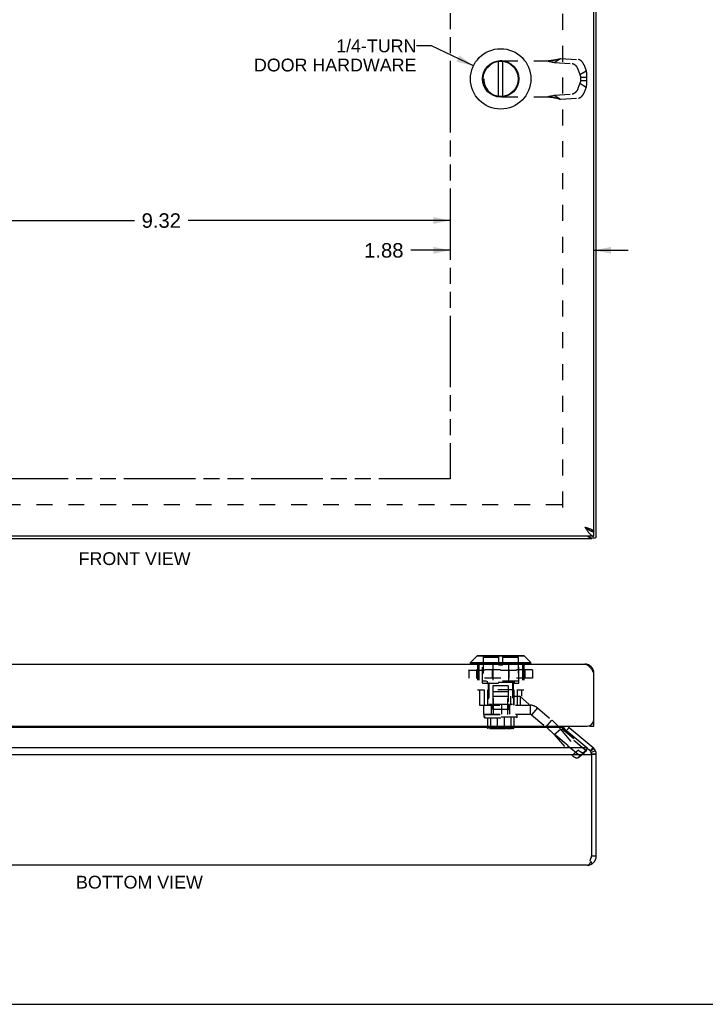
# Model space of a CAD drawing. Header units: inches. Extents: x 0 to 37.8, y 0 to 24.4.
# Tile 4 of 10: x 9.9 to 18.8, y 0 to 12.9. Entities that reach past the tile are written whole.
import ezdxf

# ---------------------------------------------------------------- set-up
doc = ezdxf.new("R2010")
doc.units = ezdxf.units.IN
doc.header["$LTSCALE"] = 2.077778
doc.header["$MEASUREMENT"] = 0
doc.linetypes.add('HIDDEN', pattern=[0.2, 0.1, -0.1])
doc.linetypes.add('PHANTOM', pattern=[0.8, 0.45, -0.05, 0.1, -0.05, 0.1, -0.05])
doc.layers.get('0').update_dxf_attribs({"linetype": 'CONTINUOUS'})
for name, color, linetype in [('AVAIL_DOOR_SPACE', 7, 'CONTINUOUS'), ('DEFAULT_2', 8, 'HIDDEN'), ('DIMENSIONS', 7, 'CONTINUOUS')]:
    doc.layers.add(name, color=color, linetype=linetype)
doc.styles.get("Standard").update_dxf_attribs({"font": 'arial.ttf'})
doc.dimstyles.new('DIMSTYLE_3', dxfattribs={"dimtxt": 0.188889, "dimasz": 0.222222, "dimexe": 0.09, "dimexo": 0.07, "dimgap": 0.0425, "dimtad": 0, "dimtih": 1, "dimtoh": 1, "dimzin": 4, "dimdsep": 46, "dimtxsty": 'Standard', "dimblk": '_FILLED', "dimblk1": '_FILLED', "dimblk2": '_FILLED', "dimcen": 0.09, "dimazin": 1, "dimtfac": 1, "dimtofl": 0, "dimtmove": 0, "dimatfit": 3, "dimldrblk": '_FILLED', "dimfxl": 1, "dimtolj": 1, "dimtzin": 4, "dimarcsym": 0})
doc.dimstyles.get("Standard").update_dxf_attribs({"dimtxt": 0.188889, "dimasz": 0.222222, "dimexe": 0.09, "dimexo": 0.07, "dimgap": 0.09, "dimtad": 0, "dimtih": 1, "dimtoh": 1, "dimzin": 4, "dimdsep": 46, "dimtxsty": 'Standard', "dimblk": '_FILLED', "dimblk1": '_FILLED', "dimblk2": '_FILLED', "dimcen": 0.09, "dimazin": 1, "dimtp": 0.01, "dimtm": 0.01, "dimtfac": 1, "dimtofl": 0, "dimtmove": 0, "dimatfit": 3, "dimldrblk": '_FILLED', "dimfxl": 1, "dimtolj": 1, "dimtzin": 4, "dimarcsym": 0})

# ---------------------------------------------------------------- blocks, each defined once
blk = doc.blocks.new('_FILLED')
at = {"color": 0, "linetype": 'ByBlock'}
blk.add_solid([(0, 0), (-1, 0.2), (-1, -0.2)], dxfattribs=at)
blk = doc.blocks.new('*D15')
at = {"layer": 'DIMENSIONS', "color": 2, "linetype": 'Continuous'}
for p, q in [((6.173, 10.231), (11.365, 10.231)), ((15.488, 10.231), (12.067, 10.231))]:
    blk.add_line(p, q, dxfattribs=at)
at = {"layer": 'DIMENSIONS', "color": 2, "linetype": 'Continuous', "xscale": 0.2222222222, "yscale": 0.2222222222, "zscale": 0.2222222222, "rotation": 180}
blk.add_blockref('_FILLED', (6.173, 10.231), dxfattribs=at)
at = {"layer": 'DIMENSIONS', "color": 2, "linetype": 'Continuous', "xscale": 0.2222222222, "yscale": 0.2222222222, "zscale": 0.2222222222}
blk.add_blockref('_FILLED', (15.488, 10.231), dxfattribs=at)
at = {"layer": 'DIMENSIONS', "color": 2, "linetype": 'Continuous', "insert": (11.716, 10.325), "char_height": 0.1889, "width": 0.5133, "attachment_point": 2, "line_spacing_factor": 0.9}
blk.add_mtext('9.32', dxfattribs=at)
blk = doc.blocks.new('*D17')
at = {"layer": 'DIMENSIONS', "color": 2, "linetype": 'Continuous'}
for p, q in [((15.488, 9.842), (14.972, 9.842)), ((17.363, 9.842), (17.808, 9.842))]:
    blk.add_line(p, q, dxfattribs=at)
at = {"layer": 'DIMENSIONS', "color": 2, "linetype": 'Continuous', "xscale": 0.2222222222, "yscale": 0.2222222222, "zscale": 0.2222222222}
blk.add_blockref('_FILLED', (15.488, 9.842), dxfattribs=at)
at = {"layer": 'DIMENSIONS', "color": 2, "linetype": 'Continuous', "xscale": 0.2222222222, "yscale": 0.2222222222, "zscale": 0.2222222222, "rotation": 180}
blk.add_blockref('_FILLED', (17.363, 9.842), dxfattribs=at)
at = {"layer": 'DIMENSIONS', "color": 2, "linetype": 'Continuous', "insert": (14.877, 9.936), "char_height": 0.1889, "width": 0.5133, "attachment_point": 3, "line_spacing_factor": 0.9}
blk.add_mtext('1.88', dxfattribs=at)

msp = doc.modelspace()

# ---------------------------------------------------------------- linework, layer by layer
at = {"color": 3, "linetype": 'Continuous'}
for p, q in [((17.3936, 6.1004), (17.3936, 18.0596)), ((17.3631, 6.175), (17.3631, 17.985)), ((17.362, 6.175), (17.3631, 6.175)), ((17.3631, 6.11), (5.4231, 6.11)), ((5.4536, 6.08), (17.3336, 6.08)), ((17.3457, 6.11), (17.3507, 6.1049)), ((5.5431, 4.4405), (17.2431, 4.4405)), ((17.3631, 3.6305), (17.3631, 4.3205)), ((5.5131, 3.6305), (17.2731, 3.6305)), ((16.9548, 3.6142), (5.8325, 3.6142)), ((17.0374, 3.6142), (17.3507, 3.3512)), ((5.5191, 3.3512), (17.2681, 3.3512)), ((17.2681, 3.3512), (17.2689, 3.3502)), ((17.2689, 3.3502), (17.2698, 3.3492)), ((17.2698, 3.3492), (17.2706, 3.3481)), ((5.4555, 3.2593), (17.3317, 3.2593)), ((17.3336, 1.9596), (17.3336, 3.2399)), ((17.3936, 1.9353), (17.3936, 3.2593)), ((17.2736, 1.8153), (5.5136, 1.8153))]:
    msp.add_line(p, q, dxfattribs=at)
at = {"color": 7, "linetype": 'Continuous'}
for p, q in [((16.1153, 11.852), (16.1153, 12.3081)), ((16.1748, 11.852), (16.1748, 12.3081)), ((17.362, 6.175), (17.3317, 6.175)), ((17.3631, 6.11), (17.3631, 6.17)), ((17.3241, 6.0883), (17.3746, 6.0883)), ((17.3317, 6.08), (17.3317, 6.0883)), ((17.3336, 6.0883), (17.3336, 6.08)), ((15.751, 4.4623), (15.8341, 4.5454)), ((16.456, 4.5454), (15.8341, 4.5454)), ((16.451, 4.5475), (15.8392, 4.5475)), ((16.5391, 4.4623), (16.456, 4.5454)), ((15.751, 4.4623), (16.5391, 4.4623)), ((15.751, 4.4436), (15.751, 4.4623)), ((16.5391, 4.4436), (15.751, 4.4436)), ((16.5391, 4.4436), (16.5391, 4.4623)), ((17.362, 4.3362), (17.3538, 4.3351)), ((17.0374, 3.6142), (17.0032, 3.5735)), ((17.3031, 3.6305), (17.3031, 3.6357)), ((17.3031, 3.6305), (17.3631, 3.6305)), ((17.3631, 3.6909), (17.3581, 3.6909)), ((17.3507, 3.3512), (17.315, 3.3086)), ((17.3556, 3.3469), (17.317, 3.3057)), ((17.3595, 3.3431), (17.3186, 3.3032)), ((17.3612, 3.3413), (17.3192, 3.302)), ((17.3822, 3.3103), (17.3279, 3.2848)), ((17.393, 3.2713), (17.3333, 3.2653)), ((17.3936, 3.2593), (17.3336, 3.2593)), ((17.3336, 3.2399), (17.3336, 3.2593)), ((17.3336, 1.9353), (17.3336, 1.9596)), ((17.3936, 1.9353), (17.3336, 1.9353)), ((17.3225, 1.9005), (17.3219, 1.9005)), ((17.3407, 1.8358), (17.3249, 1.8592)), ((0, 0), (37.7778, 0))]:
    msp.add_line(p, q, dxfattribs=at)
at = {"color": 3, "linetype": 'Continuous'}
for points in [[(17.2431, 6.23), (17.2492, 6.2281), (17.2554, 6.2261), (17.2615, 6.2241), (17.2676, 6.2222), (17.2736, 6.2202), (17.2795, 6.2182), (17.2853, 6.2163), (17.2911, 6.2143), (17.2966, 6.2123), (17.3021, 6.2104), (17.3074, 6.2084), (17.3125, 6.2065), (17.3174, 6.2045), (17.3222, 6.2025), (17.3267, 6.2006), (17.331, 6.1986), (17.3351, 6.1966), (17.3389, 6.1947), (17.3425, 6.1927), (17.3458, 6.1907), (17.3489, 6.1888), (17.3517, 6.1868), (17.3541, 6.1848), (17.3563, 6.1829), (17.3582, 6.1809), (17.3598, 6.179), (17.3611, 6.177), (17.362, 6.175)], [(17.2431, 6.23), (17.2473, 6.2233), (17.2516, 6.2166), (17.2559, 6.2099), (17.2602, 6.2033), (17.2645, 6.1968), (17.2688, 6.1904), (17.2731, 6.1841), (17.2774, 6.1779), (17.2816, 6.172), (17.2859, 6.1662), (17.2902, 6.1606), (17.2945, 6.1552), (17.2988, 6.1501), (17.3031, 6.1452), (17.3073, 6.1406), (17.3116, 6.1362), (17.3159, 6.1322), (17.3202, 6.1284), (17.3245, 6.125), (17.3288, 6.1219), (17.3331, 6.1192), (17.3373, 6.1168), (17.3416, 6.1147), (17.3459, 6.113), (17.3502, 6.1117), (17.3545, 6.1108), (17.3588, 6.1102), (17.3631, 6.11)], [(17.2791, 6.11), (17.2809, 6.1085), (17.2832, 6.1068), (17.2856, 6.1052), (17.288, 6.1037), (17.2904, 6.1024), (17.2929, 6.1011), (17.2954, 6.1), (17.298, 6.0991)], [(17.3262, 6.0829), (17.3252, 6.0836), (17.3242, 6.0843), (17.323, 6.0852), (17.3218, 6.0861), (17.3205, 6.087), (17.3191, 6.088), (17.3176, 6.089), (17.3161, 6.09), (17.3145, 6.091), (17.3128, 6.092), (17.3111, 6.093), (17.3093, 6.094), (17.3075, 6.0949), (17.3056, 6.0958), (17.3037, 6.0967), (17.3018, 6.0976), (17.2999, 6.0983), (17.298, 6.0991)], [(17.3317, 6.08), (17.3312, 6.0801), (17.3307, 6.0802), (17.3301, 6.0804), (17.3294, 6.0807), (17.3287, 6.0811), (17.3279, 6.0816), (17.3271, 6.0822), (17.3262, 6.0829)], [(17.3746, 6.0883), (17.3753, 6.0883), (17.3764, 6.0884), (17.3774, 6.0886), (17.3783, 6.0889), (17.3792, 6.0893), (17.38, 6.0898), (17.3808, 6.0903), (17.3816, 6.091), (17.3822, 6.0916)], [(17.393, 6.1004), (17.3926, 6.1003), (17.3921, 6.1001), (17.3915, 6.0998), (17.3908, 6.0993), (17.3899, 6.0988), (17.3891, 6.0981), (17.3881, 6.0973), (17.387, 6.0964), (17.3859, 6.0954), (17.3847, 6.0942), (17.3835, 6.093), (17.3822, 6.0916)], [(17.3936, 6.1004), (17.3936, 6.1004), (17.3935, 6.1004), (17.3935, 6.1004), (17.3933, 6.1004), (17.3932, 6.1004), (17.393, 6.1004)], [(17.2431, 4.4405), (17.2473, 4.4403), (17.2516, 4.4397), (17.2559, 4.4388), (17.2602, 4.4375), (17.2645, 4.4358), (17.2688, 4.4338), (17.2731, 4.4314), (17.2774, 4.4286), (17.2816, 4.4255), (17.2859, 4.4221), (17.2902, 4.4184), (17.2945, 4.4143), (17.2988, 4.41), (17.3031, 4.4054), (17.3073, 4.4005), (17.3116, 4.3953), (17.3159, 4.39), (17.3202, 4.3844), (17.3245, 4.3786), (17.3288, 4.3726), (17.3331, 4.3664), (17.3373, 4.3601), (17.3416, 4.3537), (17.3459, 4.3472), (17.3502, 4.3406), (17.3545, 4.3339), (17.3588, 4.3272), (17.3631, 4.3205)], [(16.9441, 3.6305), (16.9441, 3.6301), (16.9443, 3.6288), (16.9446, 3.6276), (16.9449, 3.6263), (16.9453, 3.6251), (16.9458, 3.6239), (16.9464, 3.6227), (16.9471, 3.6216), (16.9479, 3.6204), (16.9488, 3.6193), (16.9497, 3.6182), (16.9508, 3.6172), (16.952, 3.6161), (16.9533, 3.6151), (16.9548, 3.6142)], [(16.9548, 3.6142), (16.955, 3.614), (16.9553, 3.6137), (16.9555, 3.6135), (17.2681, 3.3512)], [(17.2706, 3.3481), (17.2725, 3.3458), (17.2745, 3.3436), (17.2765, 3.3413), (17.2787, 3.3391), (17.2809, 3.3369), (17.2832, 3.3348), (17.2856, 3.3328), (17.288, 3.3309), (17.2904, 3.329), (17.2929, 3.3273), (17.2954, 3.3257), (17.298, 3.3242)], [(17.3242, 3.2912), (17.323, 3.2941), (17.3218, 3.2969), (17.3205, 3.2996), (17.3191, 3.3023), (17.3176, 3.3047), (17.3161, 3.3071), (17.3145, 3.3094), (17.3128, 3.3115), (17.3111, 3.3135), (17.3093, 3.3154), (17.3075, 3.3172), (17.3056, 3.3188), (17.3037, 3.3204), (17.3018, 3.3218), (17.2999, 3.323), (17.298, 3.3242)], [(17.3262, 3.2852), (17.3252, 3.2883), (17.3242, 3.2912)], [(17.3317, 3.2593), (17.3312, 3.2626), (17.3307, 3.2659), (17.3301, 3.2691), (17.3294, 3.2724), (17.3287, 3.2756), (17.3279, 3.2789), (17.3271, 3.282), (17.3262, 3.2852)], [(17.3251, 1.9102), (17.3263, 1.9143), (17.3275, 1.9185), (17.3286, 1.9226), (17.3295, 1.9268), (17.3304, 1.931), (17.3311, 1.9353)], [(17.2736, 1.8153), (17.2759, 1.8154), (17.2782, 1.8156), (17.2805, 1.8161), (17.2828, 1.8168), (17.2851, 1.8176), (17.2875, 1.8187), (17.2898, 1.8199), (17.2921, 1.8213), (17.2944, 1.8229), (17.2967, 1.8246), (17.299, 1.8265), (17.3013, 1.8286), (17.3036, 1.8309), (17.3059, 1.8334), (17.3082, 1.836), (17.3105, 1.8387), (17.3128, 1.8416), (17.3151, 1.8447), (17.3174, 1.8478), (17.3198, 1.8512), (17.3221, 1.8547), (17.3244, 1.8583), (17.3267, 1.862), (17.329, 1.8658)], [(17.3109, 1.8696), (17.3108, 1.8692), (17.3108, 1.8689), (17.3107, 1.8686), (17.3107, 1.8684)], [(17.3109, 1.8696), (17.3123, 1.8733), (17.3138, 1.8772), (17.3152, 1.8811), (17.3166, 1.8851), (17.318, 1.8891), (17.3194, 1.8932), (17.3208, 1.8974), (17.3222, 1.9016), (17.3236, 1.9059), (17.3251, 1.9102)]]:
    msp.add_lwpolyline(points, dxfattribs=at)
at = {"color": 7, "linetype": 'Continuous'}
for points in [[(17.2431, 6.23), (17.247, 6.2275), (17.2509, 6.225), (17.2548, 6.2225), (17.2586, 6.22), (17.2624, 6.2175), (17.266, 6.215), (17.2696, 6.2125), (17.2731, 6.21), (17.2764, 6.2075), (17.2796, 6.205), (17.2826, 6.2025), (17.2855, 6.2), (17.2882, 6.1975), (17.2907, 6.195), (17.2907, 6.195)], [(17.2431, 6.23), (17.2473, 6.2267), (17.2516, 6.2233), (17.2559, 6.22), (17.2602, 6.2167), (17.2645, 6.2134), (17.2688, 6.2102), (17.2731, 6.2071), (17.2774, 6.204), (17.2816, 6.201), (17.2859, 6.1981), (17.2902, 6.1953), (17.2945, 6.1926), (17.2988, 6.1901), (17.3031, 6.1876), (17.3073, 6.1853), (17.3116, 6.1831), (17.3159, 6.1811), (17.3202, 6.1792), (17.3245, 6.1775), (17.3288, 6.176), (17.3331, 6.1746), (17.3373, 6.1734), (17.3416, 6.1724), (17.3459, 6.1715), (17.3502, 6.1709), (17.3545, 6.1704), (17.3588, 6.1701), (17.3631, 6.17)]]:
    msp.add_lwpolyline(points, dxfattribs=at)
for radius in [0.3941, 0.2375, 0.23]:
    msp.add_circle((16.1451, 12.08), radius, dxfattribs=at)
for centre, radius, start, end in [((15.8392, 4.5404), 0.0071, 89.99999, 134.99999), ((16.451, 4.5404), 0.0071, 45.00001, 90.00001), ((15.7541, 4.4436), 0.00305, 180, 270.00009), ((16.5361, 4.4436), 0.00305, 269.99991, 360), ((17.0759, 3.6601), 0.12, 194.3055, 210.53376), ((17.2736, 3.2593), 0.06, 0, 33.18055), ((17.2736, 1.9353), 0.06, 322.69319, 360)]:
    msp.add_arc(centre, radius, start, end, dxfattribs=at)
at = {"color": 3, "linetype": 'Continuous'}
for centre, radius, start, end in [((17.2431, 4.3205), 0.12, 0, 90), ((17.0759, 3.6601), 0.06, 209.61927, 230), ((17.2731, 3.7205), 0.09, 270, 360), ((17.2736, 3.2593), 0.12, 0, 50), ((17.2336, 3.2399), 0.1, 0, 11.21424), ((17.2736, 1.9353), 0.12, 270, 360), ((17.2136, 1.9596), 0.12, 348.29774, 360)]:
    msp.add_arc(centre, radius, start, end, dxfattribs=at)
at = {"layer": 'AVAIL_DOOR_SPACE', "color": 4, "linetype": 'PHANTOM'}
for p, q in [((15.4881, 17.3), (15.4881, 6.86)), ((15.4881, 6.86), (6.1731, 6.86))]:
    msp.add_line(p, q, dxfattribs=at)
at = {"layer": 'DEFAULT_2', "color": 8, "linetype": 'HIDDEN'}
for p, q in [((16.9559, 6.4867), (16.9559, 17.6734)), ((16.8447, 12.2933), (16.9262, 12.345)), ((16.9262, 12.345), (17.1589, 12.3318)), ((16.1611, 12.3162), (16.814, 12.3162)), ((16.8447, 12.2933), (17.0774, 12.2801)), ((17.2347, 12.2582), (17.2594, 12.1867)), ((17.1532, 12.2065), (17.1779, 12.135)), ((17.1779, 12.135), (17.2594, 12.1867)), ((17.1887, 12.1021), (17.2646, 12.1021)), ((17.1887, 12.1021), (17.1887, 12.0579)), ((17.2646, 12.1021), (17.2646, 12.0579)), ((15.9251, 12.0802), (15.9251, 12.0798)), ((17.1779, 12.0251), (17.1532, 11.9536)), ((17.1779, 12.0251), (17.2594, 11.9734)), ((17.1887, 12.0579), (17.2646, 12.0579)), ((17.2594, 11.9734), (17.2347, 11.9019)), ((16.1611, 11.8438), (16.814, 11.8438)), ((16.8447, 11.8668), (17.0774, 11.88)), ((16.8447, 11.8668), (16.9262, 11.8151)), ((16.849, 11.8348), (16.8619, 11.8314)), ((16.8619, 11.8314), (16.8737, 11.8283)), ((16.9262, 11.8151), (17.1589, 11.8283)), ((16.9439, 6.5177), (5.8433, 6.5177)), ((15.9076, 4.1925), (15.9076, 4.5475)), ((16.1153, 4.5257), (15.9151, 4.5257)), ((15.9151, 4.5257), (15.9151, 4.2185)), ((16.1153, 4.5475), (16.1153, 4.4305)), ((16.1748, 4.4305), (16.1748, 4.5475)), ((16.3751, 4.5257), (16.1748, 4.5257)), ((16.3751, 4.5257), (16.3751, 4.2185)), ((16.3826, 4.1925), (16.3826, 4.5475)), ((15.8433, 4.4405), (15.8433, 4.1045)), ((15.8606, 4.4405), (15.8606, 4.1045)), ((16.0445, 4.4405), (16.0445, 4.1045)), ((16.1153, 4.4305), (16.1748, 4.4305)), ((16.2456, 4.4405), (16.2456, 4.1045)), ((16.4296, 4.4405), (16.4296, 4.1045)), ((16.4468, 4.4405), (16.4468, 4.1045)), ((15.7284, 4.3628), (16.5617, 4.3628)), ((15.7284, 4.3628), (15.7284, 4.259)), ((16.5617, 4.259), (15.7284, 4.259)), ((15.7285, 4.3628), (15.7285, 4.259)), ((15.7292, 4.3628), (15.7292, 4.259)), ((16.559, 4.3655), (15.7311, 4.3655)), ((16.559, 4.2563), (15.7311, 4.2563)), ((15.8301, 4.3628), (15.8301, 4.259)), ((15.8448, 4.3628), (15.8448, 4.259)), ((15.8467, 4.3628), (15.8467, 4.259)), ((16.0363, 4.3628), (16.0363, 4.259)), ((16.039, 4.3628), (16.039, 4.259)), ((16.2512, 4.3628), (16.2512, 4.259)), ((16.2539, 4.3628), (16.2539, 4.259)), ((16.4434, 4.3628), (16.4434, 4.259)), ((16.4453, 4.3628), (16.4453, 4.259)), ((16.4601, 4.3628), (16.4601, 4.259)), ((16.5609, 4.3628), (16.5609, 4.259)), ((16.5616, 4.3628), (16.5616, 4.259)), ((16.5617, 4.3628), (16.5617, 4.259)), ((15.9076, 4.1925), (16.3826, 4.1925)), ((16.3751, 4.2185), (15.9151, 4.2185)), ((15.9701, 4.2185), (15.9701, 4.2025)), ((16.3201, 4.2025), (15.9701, 4.2025)), ((15.9821, 4.1925), (15.9821, 3.9045)), ((15.9901, 4.2025), (15.9901, 3.9125)), ((16.2451, 4.1555), (16.0451, 4.1555)), ((16.0451, 4.1555), (16.0451, 3.8475)), ((16.2451, 4.1555), (16.2451, 3.8475)), ((16.3001, 4.2025), (16.3001, 3.9125)), ((16.3081, 4.1925), (16.3081, 4.0235)), ((16.3201, 4.2185), (16.3201, 4.2025)), ((15.8433, 4.1045), (15.9305, 4.1045)), ((15.871, 4.1045), (15.871, 3.9045)), ((15.9305, 4.1045), (15.9305, 3.9045)), ((16.3156, 4.1045), (15.9745, 4.1045)), ((15.9745, 4.1045), (15.9745, 3.9045)), ((16.0445, 4.0235), (16.4191, 4.0235)), ((16.0445, 4.0235), (16.0445, 3.9045)), ((16.0501, 4.0845), (16.2401, 4.0845)), ((16.0501, 3.7845), (16.0501, 4.0845)), ((16.2401, 3.7845), (16.2401, 4.0845)), ((16.2733, 4.0235), (16.2733, 3.9045)), ((16.3156, 4.1045), (16.3156, 3.9045)), ((16.3186, 4.0225), (16.3973, 4.0225)), ((16.3186, 3.9045), (16.3186, 4.0225)), ((16.3596, 4.1045), (16.4468, 4.1045)), ((16.3596, 4.1045), (16.3596, 3.9045)), ((16.5156, 3.9125), (16.3973, 4.0225)), ((16.4, 4.0235), (16.4, 3.9045)), ((16.4191, 4.1045), (16.4191, 4.0235)), ((15.871, 3.9045), (15.9251, 3.9045)), ((15.9251, 3.9045), (16.5281, 3.9045)), ((15.9251, 3.7865), (15.9251, 3.9045)), ((16.0281, 3.9125), (15.9901, 3.9125)), ((16.0251, 3.7865), (16.0251, 3.9045)), ((16.0281, 3.9125), (16.0281, 3.8475)), ((16.2467, 3.9125), (16.0434, 3.9125)), ((16.0434, 3.9125), (16.0434, 3.8475)), ((16.1611, 3.7865), (16.1611, 3.9045)), ((16.2467, 3.9125), (16.2467, 3.8475)), ((16.3001, 3.9125), (16.2621, 3.9125)), ((16.2621, 3.9125), (16.2621, 3.8475)), ((16.2651, 3.7865), (16.2651, 3.9045)), ((16.5156, 3.9045), (16.5156, 3.9125)), ((16.5281, 3.9045), (16.5281, 3.7865)), ((16.6245, 3.8694), (16.5486, 3.779)), ((16.6245, 3.8694), (17.2646, 3.3323)), ((15.9251, 3.7865), (16.5281, 3.7865)), ((15.9301, 3.7845), (16.3601, 3.7845)), ((15.9301, 3.7473), (15.9301, 3.7845)), ((16.3601, 3.7473), (15.9301, 3.7473)), ((15.9401, 3.7383), (15.9301, 3.7473)), ((15.9401, 3.7383), (16.3501, 3.7383)), ((15.9736, 3.7383), (15.9736, 3.6083)), ((16.0138, 3.7383), (16.0138, 3.6083)), ((16.2621, 3.8475), (16.0281, 3.8475)), ((16.1009, 3.7383), (16.1009, 3.6083)), ((16.1893, 3.7383), (16.1893, 3.6083)), ((16.2763, 3.7383), (16.2763, 3.6083)), ((16.3165, 3.7383), (16.3165, 3.6083)), ((16.3501, 3.7383), (16.3601, 3.7473)), ((16.3601, 3.7473), (16.3601, 3.7845)), ((16.5486, 3.779), (17.1887, 3.2419)), ((16.3165, 3.6083), (15.9736, 3.6083)), ((16.004, 3.6083), (16.004, 3.6023)), ((16.004, 3.6023), (16.2861, 3.6023)), ((16.2794, 3.6093), (16.0107, 3.6093)), ((16.0107, 3.6093), (16.0107, 3.6083)), ((16.2723, 3.6103), (16.0178, 3.6103)), ((16.0178, 3.6103), (16.0178, 3.6093)), ((16.2643, 3.6113), (16.0258, 3.6113)), ((16.0258, 3.6113), (16.0258, 3.6103)), ((16.2643, 3.6113), (16.2643, 3.6103)), ((16.2723, 3.6103), (16.2723, 3.6093)), ((16.2794, 3.6093), (16.2794, 3.6083)), ((16.2861, 3.6083), (16.2861, 3.6023)), ((16.7382, 3.62), (16.814, 3.7104)), ((16.3056, 3.5983), (15.9846, 3.5983)), ((16.2651, 3.5983), (16.265, 3.5983)), ((16.8447, 3.5216), (16.9262, 3.5894)), ((17.1779, 3.242), (16.8447, 3.5216)), ((16.8447, 3.5216), (17.0774, 3.2521)), ((17.2594, 3.3098), (16.9262, 3.5894)), ((16.9262, 3.5894), (17.1589, 3.32)), ((17.0774, 3.2521), (17.1589, 3.32)), ((17.1521, 3.2162), (17.2337, 3.284)), ((17.1532, 3.2171), (17.2347, 3.285)), ((17.1779, 3.242), (17.1532, 3.2171)), ((17.1779, 3.242), (17.2594, 3.3098)), ((17.1887, 3.2419), (17.2646, 3.3323)), ((17.2594, 3.3098), (17.2347, 3.285)), ((17.2604, 3.3118), (17.2594, 3.3098)), ((17.2603, 3.3116), (17.2614, 3.3137))]:
    msp.add_line(p, q, dxfattribs=at)
for points in [[(16.8737, 12.3318), (16.8816, 12.3339), (16.8894, 12.3359), (16.8971, 12.3379), (16.9046, 12.3398), (16.9119, 12.3416), (16.9191, 12.3433), (16.9262, 12.345)], [(16.7382, 12.3162), (16.752, 12.3135), (16.7657, 12.3107), (16.7792, 12.308), (16.7926, 12.3051), (16.8059, 12.3023), (16.819, 12.2994), (16.8319, 12.2964), (16.8447, 12.2933)], [(16.8619, 12.3287), (16.8556, 12.3271), (16.849, 12.3255), (16.8424, 12.324), (16.8357, 12.3227), (16.829, 12.3215), (16.8223, 12.3204), (16.8156, 12.3194), (16.8089, 12.3186), (16.8022, 12.3179), (16.7955, 12.3173), (16.7888, 12.3168), (16.7821, 12.3165), (16.7754, 12.3163), (16.769, 12.3162)], [(16.814, 12.3162), (16.823, 12.3185), (16.8318, 12.3208), (16.8404, 12.323), (16.849, 12.3253), (16.8737, 12.3318)], [(17.0774, 12.2801), (17.079, 12.2799), (17.0807, 12.2797), (17.0823, 12.2795), (17.084, 12.2791), (17.0857, 12.2787), (17.0875, 12.2783), (17.0892, 12.2777), (17.0909, 12.2771), (17.0927, 12.2764), (17.0945, 12.2757), (17.0962, 12.2749), (17.098, 12.274), (17.0998, 12.2731), (17.1016, 12.2721), (17.1034, 12.271), (17.1052, 12.2699), (17.107, 12.2687), (17.1087, 12.2675), (17.1105, 12.2662), (17.1123, 12.2648), (17.114, 12.2634), (17.1158, 12.262), (17.1175, 12.2605), (17.1192, 12.2589), (17.1209, 12.2573), (17.1226, 12.2556), (17.1242, 12.2539), (17.1258, 12.2522), (17.1275, 12.2504), (17.129, 12.2486), (17.1306, 12.2467), (17.1321, 12.2448), (17.1336, 12.2428), (17.1351, 12.2409), (17.1365, 12.2389), (17.1379, 12.2368), (17.1393, 12.2348), (17.1406, 12.2327), (17.1419, 12.2306), (17.1431, 12.2284), (17.1443, 12.2263), (17.1455, 12.2241), (17.1466, 12.2219), (17.1477, 12.2198), (17.1487, 12.2175), (17.1497, 12.2153), (17.1507, 12.2131), (17.1516, 12.2109), (17.1524, 12.2087), (17.1532, 12.2065)], [(17.2347, 12.2582), (17.2339, 12.2604), (17.2331, 12.2626), (17.2322, 12.2648), (17.2312, 12.2671), (17.2303, 12.2693), (17.2292, 12.2715), (17.2281, 12.2737), (17.227, 12.2758), (17.2259, 12.278), (17.2247, 12.2802), (17.2234, 12.2823), (17.2221, 12.2844), (17.2208, 12.2865), (17.2194, 12.2885), (17.218, 12.2906), (17.2166, 12.2926), (17.2151, 12.2946), (17.2136, 12.2965), (17.2121, 12.2984), (17.2105, 12.3003), (17.209, 12.3021), (17.2074, 12.3039), (17.2057, 12.3056), (17.2041, 12.3073), (17.2024, 12.309), (17.2007, 12.3106), (17.199, 12.3122), (17.1973, 12.3137), (17.1955, 12.3151), (17.1938, 12.3166), (17.192, 12.3179), (17.1902, 12.3192), (17.1885, 12.3204), (17.1867, 12.3216), (17.1849, 12.3227), (17.1831, 12.3238), (17.1813, 12.3248), (17.1795, 12.3257), (17.1778, 12.3266), (17.176, 12.3274), (17.1742, 12.3281), (17.1725, 12.3288), (17.1707, 12.3294), (17.169, 12.33), (17.1672, 12.3304), (17.1655, 12.3308), (17.1638, 12.3312), (17.1622, 12.3314), (17.1605, 12.3316), (17.1589, 12.3318)], [(17.1779, 12.135), (17.179, 12.1327), (17.18, 12.1305), (17.181, 12.1282), (17.182, 12.1259), (17.1829, 12.1236), (17.1837, 12.1213), (17.1845, 12.1189), (17.1853, 12.1166), (17.186, 12.1142), (17.1866, 12.1118), (17.1872, 12.1094), (17.1878, 12.107), (17.1883, 12.1046), (17.1887, 12.1021)], [(17.2594, 12.1867), (17.2603, 12.1827), (17.2612, 12.1788), (17.262, 12.1747), (17.2627, 12.1707), (17.2634, 12.1666), (17.264, 12.1624), (17.2645, 12.1583), (17.2649, 12.1541), (17.2653, 12.1498), (17.2656, 12.1456), (17.2658, 12.1413), (17.2659, 12.137), (17.266, 12.1327), (17.266, 12.1284), (17.266, 12.124), (17.2658, 12.1196), (17.2656, 12.1153), (17.2653, 12.1109), (17.265, 12.1065), (17.2646, 12.1021)], [(17.1532, 11.9536), (17.1524, 11.9514), (17.1516, 11.9492), (17.1507, 11.9469), (17.1497, 11.9447), (17.1487, 11.9425), (17.1477, 11.9403), (17.1466, 11.9381), (17.1455, 11.9359), (17.1443, 11.9338), (17.1431, 11.9316), (17.1419, 11.9295), (17.1406, 11.9274), (17.1393, 11.9253), (17.1379, 11.9232), (17.1365, 11.9212), (17.1351, 11.9192), (17.1336, 11.9172), (17.1321, 11.9153), (17.1306, 11.9134), (17.129, 11.9115), (17.1275, 11.9097), (17.1258, 11.9079), (17.1242, 11.9061), (17.1226, 11.9044), (17.1209, 11.9028), (17.1192, 11.9012), (17.1175, 11.8996), (17.1158, 11.8981), (17.114, 11.8966), (17.1123, 11.8952), (17.1105, 11.8939), (17.1087, 11.8926), (17.107, 11.8913), (17.1052, 11.8901), (17.1034, 11.889), (17.1016, 11.888), (17.0998, 11.887), (17.098, 11.886), (17.0962, 11.8852), (17.0945, 11.8844), (17.0927, 11.8836), (17.0909, 11.8829), (17.0892, 11.8823), (17.0875, 11.8818), (17.0857, 11.8813), (17.084, 11.8809), (17.0823, 11.8806), (17.0807, 11.8803), (17.079, 11.8801), (17.0774, 11.88)], [(17.1887, 12.0579), (17.1883, 12.0555), (17.1878, 12.0531), (17.1872, 12.0507), (17.1866, 12.0483), (17.186, 12.0459), (17.1853, 12.0435), (17.1845, 12.0411), (17.1837, 12.0388), (17.1829, 12.0364), (17.182, 12.0341), (17.181, 12.0318), (17.18, 12.0295), (17.179, 12.0273), (17.1779, 12.0251)], [(17.2646, 12.0579), (17.265, 12.053), (17.2654, 12.0482), (17.2657, 12.0433), (17.2659, 12.0385), (17.266, 12.0336), (17.266, 12.0288), (17.266, 12.024), (17.2658, 12.0192), (17.2656, 12.0145), (17.2652, 12.0097), (17.2648, 12.0051), (17.2643, 12.0004), (17.2637, 11.9958), (17.263, 11.9912), (17.2623, 11.9867), (17.2614, 11.9822), (17.2604, 11.9778), (17.2594, 11.9734)], [(16.7382, 11.8438), (16.752, 11.8466), (16.7657, 11.8493), (16.7792, 11.8521), (16.7926, 11.8549), (16.8059, 11.8578), (16.819, 11.8607), (16.8319, 11.8637), (16.8447, 11.8668)], [(16.769, 11.8438), (16.7754, 11.8438), (16.7821, 11.8436), (16.7888, 11.8432), (16.7955, 11.8428), (16.8022, 11.8422), (16.8089, 11.8415), (16.8156, 11.8406), (16.8223, 11.8397), (16.829, 11.8386), (16.8357, 11.8373), (16.8424, 11.836), (16.849, 11.8345), (16.8556, 11.833), (16.8619, 11.8314)], [(16.814, 11.8438), (16.823, 11.8415), (16.8318, 11.8393), (16.8404, 11.837), (16.849, 11.8348)], [(16.8737, 11.8283), (16.8816, 11.8262), (16.8894, 11.8242), (16.8971, 11.8222), (16.9046, 11.8203), (16.9119, 11.8185), (16.9191, 11.8167), (16.9262, 11.8151)], [(17.1589, 11.8283), (17.1605, 11.8284), (17.1622, 11.8286), (17.1638, 11.8289), (17.1655, 11.8292), (17.1672, 11.8296), (17.169, 11.8301), (17.1707, 11.8306), (17.1725, 11.8312), (17.1742, 11.8319), (17.176, 11.8326), (17.1778, 11.8334), (17.1795, 11.8343), (17.1813, 11.8353), (17.1831, 11.8363), (17.1849, 11.8373), (17.1867, 11.8384), (17.1885, 11.8396), (17.1902, 11.8408), (17.192, 11.8421), (17.1938, 11.8435), (17.1955, 11.8449), (17.1973, 11.8464), (17.199, 11.8479), (17.2007, 11.8494), (17.2024, 11.851), (17.2041, 11.8527), (17.2057, 11.8544), (17.2074, 11.8562), (17.209, 11.8579), (17.2105, 11.8598), (17.2121, 11.8616), (17.2136, 11.8636), (17.2151, 11.8655), (17.2166, 11.8675), (17.218, 11.8695), (17.2194, 11.8715), (17.2208, 11.8736), (17.2221, 11.8757), (17.2234, 11.8778), (17.2247, 11.8799), (17.2259, 11.882), (17.227, 11.8842), (17.2281, 11.8864), (17.2292, 11.8886), (17.2303, 11.8908), (17.2312, 11.893), (17.2322, 11.8952), (17.2331, 11.8974), (17.2339, 11.8997), (17.2347, 11.9019)], [(15.7284, 4.3628), (15.7284, 4.3633), (15.7286, 4.3638), (15.7288, 4.3643), (15.7292, 4.3647), (15.7296, 4.365), (15.7301, 4.3653), (15.7306, 4.3654), (15.7311, 4.3655)], [(15.7284, 4.259), (15.7284, 4.2585), (15.7286, 4.258), (15.7288, 4.2575), (15.7292, 4.2571), (15.7296, 4.2568), (15.7301, 4.2565), (15.7306, 4.2564), (15.7311, 4.2563)], [(15.7306, 4.3654), (15.7301, 4.3653), (15.7297, 4.365), (15.7293, 4.3647), (15.7289, 4.3643), (15.7287, 4.3638), (15.7285, 4.3633), (15.7285, 4.3628)], [(15.7306, 4.2564), (15.7301, 4.2565), (15.7297, 4.2568), (15.7293, 4.2571), (15.7289, 4.2575), (15.7287, 4.258), (15.7285, 4.2585), (15.7285, 4.259)], [(15.7311, 4.3655), (15.7307, 4.3654), (15.7304, 4.3653), (15.73, 4.365), (15.7297, 4.3647), (15.7295, 4.3643), (15.7293, 4.3638), (15.7292, 4.3633), (15.7292, 4.3628)], [(15.7311, 4.2563), (15.7307, 4.2564), (15.7304, 4.2565), (15.73, 4.2568), (15.7297, 4.2571), (15.7295, 4.2575), (15.7293, 4.258), (15.7292, 4.2585), (15.7292, 4.259)], [(15.8475, 4.3655), (15.847, 4.3654), (15.8465, 4.3653), (15.846, 4.365), (15.8456, 4.3647), (15.8453, 4.3643), (15.845, 4.3638), (15.8449, 4.3633), (15.8448, 4.3628)], [(15.8475, 4.2563), (15.847, 4.2564), (15.8465, 4.2565), (15.846, 4.2568), (15.8456, 4.2571), (15.8453, 4.2575), (15.845, 4.258), (15.8449, 4.2585), (15.8448, 4.259)], [(15.8475, 4.3655), (15.8473, 4.3654), (15.8472, 4.3653), (15.847, 4.365), (15.8469, 4.3647), (15.8468, 4.3643), (15.8468, 4.3638), (15.8467, 4.3633), (15.8467, 4.3628)], [(15.8475, 4.2563), (15.8473, 4.2564), (15.8472, 4.2565), (15.847, 4.2568), (15.8469, 4.2571), (15.8468, 4.2575), (15.8468, 4.258), (15.8467, 4.2585), (15.8467, 4.259)], [(16.0382, 4.3655), (16.0378, 4.3654), (16.0375, 4.3653), (16.0371, 4.365), (16.0368, 4.3647), (16.0366, 4.3643), (16.0364, 4.3638), (16.0363, 4.3633), (16.0363, 4.3628)], [(16.0382, 4.2563), (16.0378, 4.2564), (16.0375, 4.2565), (16.0371, 4.2568), (16.0368, 4.2571), (16.0366, 4.2575), (16.0364, 4.258), (16.0363, 4.2585), (16.0363, 4.259)], [(16.0382, 4.3655), (16.0383, 4.3654), (16.0385, 4.3653), (16.0386, 4.365), (16.0387, 4.3647), (16.0388, 4.3643), (16.0389, 4.3638), (16.0389, 4.3633), (16.039, 4.3628)], [(16.0382, 4.2563), (16.0383, 4.2564), (16.0385, 4.2565), (16.0386, 4.2568), (16.0387, 4.2571), (16.0388, 4.2575), (16.0389, 4.258), (16.0389, 4.2585), (16.039, 4.259)], [(16.2519, 4.3655), (16.2518, 4.3654), (16.2516, 4.3653), (16.2515, 4.365), (16.2514, 4.3647), (16.2513, 4.3643), (16.2512, 4.3638), (16.2512, 4.3633), (16.2512, 4.3628)], [(16.2519, 4.2563), (16.2518, 4.2564), (16.2516, 4.2565), (16.2515, 4.2568), (16.2514, 4.2571), (16.2513, 4.2575), (16.2512, 4.258), (16.2512, 4.2585), (16.2512, 4.259)], [(16.2519, 4.3655), (16.2523, 4.3654), (16.2527, 4.3653), (16.253, 4.365), (16.2533, 4.3647), (16.2535, 4.3643), (16.2537, 4.3638), (16.2538, 4.3633), (16.2539, 4.3628)], [(16.2519, 4.2563), (16.2523, 4.2564), (16.2527, 4.2565), (16.253, 4.2568), (16.2533, 4.2571), (16.2535, 4.2575), (16.2537, 4.258), (16.2538, 4.2585), (16.2539, 4.259)], [(16.4427, 4.3655), (16.4432, 4.3654), (16.4437, 4.3653), (16.4441, 4.365), (16.4445, 4.3647), (16.4448, 4.3643), (16.4451, 4.3638), (16.4452, 4.3633), (16.4453, 4.3628)], [(16.4427, 4.3655), (16.4428, 4.3654), (16.4429, 4.3653), (16.4431, 4.365), (16.4432, 4.3647), (16.4433, 4.3643), (16.4434, 4.3638), (16.4434, 4.3633), (16.4434, 4.3628)], [(16.4427, 4.2563), (16.4428, 4.2564), (16.4429, 4.2565), (16.4431, 4.2568), (16.4432, 4.2571), (16.4433, 4.2575), (16.4434, 4.258), (16.4434, 4.2585), (16.4434, 4.259)], [(16.4427, 4.2563), (16.4432, 4.2564), (16.4437, 4.2565), (16.4441, 4.2568), (16.4445, 4.2571), (16.4448, 4.2575), (16.4451, 4.258), (16.4452, 4.2585), (16.4453, 4.259)], [(16.559, 4.3655), (16.5594, 4.3654), (16.5598, 4.3653), (16.5601, 4.365), (16.5604, 4.3647), (16.5606, 4.3643), (16.5608, 4.3638), (16.5609, 4.3633), (16.5609, 4.3628)], [(16.5617, 4.3628), (16.5617, 4.3633), (16.5615, 4.3638), (16.5613, 4.3643), (16.5609, 4.3647), (16.5605, 4.365), (16.5601, 4.3653), (16.5595, 4.3654), (16.559, 4.3655)], [(16.559, 4.2563), (16.5594, 4.2564), (16.5597, 4.2565), (16.5601, 4.2568), (16.5604, 4.2571), (16.5606, 4.2575), (16.5608, 4.258), (16.5609, 4.2585), (16.5609, 4.259)], [(16.559, 4.2563), (16.5595, 4.2564), (16.5601, 4.2565), (16.5605, 4.2568), (16.561, 4.2571), (16.5613, 4.2575), (16.5616, 4.258), (16.5617, 4.2586), (16.5617, 4.259)], [(16.5595, 4.3654), (16.56, 4.3653), (16.5605, 4.365), (16.5609, 4.3647), (16.5612, 4.3643), (16.5614, 4.3638), (16.5616, 4.3633), (16.5616, 4.3628)], [(16.5595, 4.2564), (16.56, 4.2565), (16.5605, 4.2568), (16.5609, 4.2571), (16.5612, 4.2575), (16.5614, 4.258), (16.5616, 4.2585), (16.5616, 4.259)], [(15.9846, 3.5983), (15.9832, 3.5984), (15.9819, 3.5986), (15.9806, 3.599), (15.9794, 3.5995), (15.9782, 3.6002), (15.9771, 3.601), (15.9761, 3.602), (15.9753, 3.6031), (15.9746, 3.6043), (15.974, 3.6055), (15.9737, 3.6069), (15.9736, 3.6083)], [(16.0222, 3.5983), (16.0212, 3.5984), (16.0202, 3.5986), (16.0192, 3.599), (16.0183, 3.5995), (16.0174, 3.6002), (16.0165, 3.601), (16.0158, 3.6019), (16.0151, 3.603), (16.0146, 3.6042), (16.0142, 3.6055), (16.0139, 3.6069), (16.0138, 3.6083)], [(16.025, 3.5983), (16.0257, 3.5984), (16.0263, 3.5987), (16.0269, 3.599), (16.0274, 3.5995), (16.0278, 3.6001), (16.0281, 3.6008), (16.0283, 3.6016), (16.0284, 3.6023)], [(16.0251, 3.5983), (16.0261, 3.5984), (16.0272, 3.5984), (16.0285, 3.5985), (16.0298, 3.5986), (16.0313, 3.5988), (16.033, 3.5989), (16.0348, 3.5991), (16.0367, 3.5992), (16.0389, 3.5993), (16.0411, 3.5993), (16.0435, 3.5993), (16.0459, 3.5992), (16.0483, 3.5991), (16.0507, 3.5989), (16.0553, 3.5986)], [(16.0251, 3.5983), (16.0306, 3.5985), (16.0372, 3.5988), (16.0439, 3.5989), (16.0507, 3.5987), (16.0576, 3.5985), (16.0636, 3.5983)], [(16.0284, 3.6023), (16.0295, 3.6024), (16.0308, 3.6024), (16.0322, 3.6025), (16.0337, 3.6025)], [(16.0337, 3.6025), (16.037, 3.6027), (16.0388, 3.6028), (16.0408, 3.6029), (16.043, 3.6029), (16.0452, 3.6029), (16.0474, 3.6029), (16.0497, 3.6029), (16.052, 3.6028), (16.0543, 3.6027), (16.0564, 3.6026), (16.0585, 3.6025), (16.0604, 3.6025), (16.0623, 3.6024), (16.0641, 3.6024), (16.0658, 3.6023)], [(16.0636, 3.5983), (16.064, 3.5984), (16.0644, 3.5987), (16.0648, 3.599), (16.0651, 3.5995), (16.0654, 3.6001), (16.0656, 3.6008), (16.0658, 3.6016), (16.0658, 3.6023)], [(16.104, 3.5983), (16.1037, 3.5984), (16.1033, 3.5986), (16.1029, 3.599), (16.1025, 3.5995), (16.1022, 3.6002), (16.1019, 3.601), (16.1016, 3.602), (16.1013, 3.6031), (16.1011, 3.6043), (16.101, 3.6055), (16.1009, 3.6069), (16.1009, 3.6083)], [(16.1861, 3.5983), (16.1865, 3.5984), (16.1869, 3.5986), (16.1872, 3.599), (16.1876, 3.5995), (16.1879, 3.6002), (16.1882, 3.601), (16.1885, 3.602), (16.1888, 3.6031), (16.189, 3.6043), (16.1891, 3.6055), (16.1892, 3.6069), (16.1893, 3.6083)], [(16.2359, 3.6027), (16.2317, 3.6025), (16.2297, 3.6025), (16.2278, 3.6024), (16.226, 3.6024), (16.2243, 3.6023)], [(16.2266, 3.5983), (16.2261, 3.5984), (16.2257, 3.5987), (16.2253, 3.599), (16.225, 3.5995), (16.2247, 3.6001), (16.2245, 3.6008), (16.2244, 3.6016), (16.2243, 3.6023)], [(16.2394, 3.5989), (16.2348, 3.5986), (16.2326, 3.5985), (16.2305, 3.5984), (16.2285, 3.5984), (16.2266, 3.5983)], [(16.2266, 3.5983), (16.2325, 3.5985), (16.2394, 3.5987), (16.2463, 3.5989), (16.2529, 3.5988), (16.2595, 3.5985), (16.265, 3.5983)], [(16.2532, 3.6027), (16.2513, 3.6028), (16.2493, 3.6029), (16.2472, 3.6029), (16.245, 3.6029), (16.2427, 3.6029), (16.2404, 3.6029), (16.2381, 3.6028), (16.2359, 3.6027)], [(16.265, 3.5983), (16.264, 3.5984), (16.2629, 3.5984), (16.2617, 3.5985), (16.2603, 3.5986), (16.2588, 3.5988), (16.2572, 3.5989), (16.2554, 3.5991), (16.2534, 3.5992), (16.2513, 3.5993), (16.249, 3.5993), (16.2466, 3.5993), (16.2442, 3.5992), (16.2418, 3.5991), (16.2394, 3.5989)], [(16.2618, 3.6023), (16.2606, 3.6024), (16.2593, 3.6024), (16.2579, 3.6025), (16.2565, 3.6025), (16.2532, 3.6027)], [(16.2651, 3.5983), (16.2644, 3.5984), (16.2638, 3.5987), (16.2632, 3.599), (16.2627, 3.5995), (16.2623, 3.6001), (16.262, 3.6008), (16.2618, 3.6016), (16.2618, 3.6023)], [(16.268, 3.5983), (16.269, 3.5984), (16.2699, 3.5986), (16.2709, 3.599), (16.2719, 3.5995), (16.2728, 3.6002), (16.2736, 3.601), (16.2744, 3.6019), (16.275, 3.603), (16.2756, 3.6042), (16.276, 3.6055), (16.2762, 3.6069), (16.2763, 3.6083)], [(16.3056, 3.5983), (16.3069, 3.5984), (16.3082, 3.5986), (16.3095, 3.599), (16.3107, 3.5995), (16.3119, 3.6002), (16.313, 3.601), (16.314, 3.602), (16.3149, 3.6031), (16.3156, 3.6043), (16.3161, 3.6055), (16.3164, 3.6069), (16.3165, 3.6083)], [(16.7382, 3.62), (16.752, 3.6082), (16.7657, 3.5963), (16.7792, 3.5842), (16.7926, 3.572), (16.8059, 3.5596), (16.819, 3.547), (16.8319, 3.5344), (16.8447, 3.5216)], [(16.814, 3.7104), (16.823, 3.7027), (16.8318, 3.6949), (16.8404, 3.6869), (16.849, 3.6788), (16.8573, 3.6705), (16.8656, 3.6621), (16.8737, 3.6535), (16.8816, 3.6448), (16.8894, 3.6359), (16.8971, 3.6269), (16.9046, 3.6177), (16.9119, 3.6084), (16.9191, 3.599), (16.9262, 3.5894)], [(16.0553, 3.5986), (16.0575, 3.5985), (16.0596, 3.5984), (16.0616, 3.5984), (16.0636, 3.5983)], [(17.1521, 3.2162), (17.1516, 3.2157), (17.1507, 3.2151), (17.1497, 3.2145), (17.1487, 3.214), (17.1477, 3.2136), (17.1466, 3.2132), (17.1455, 3.2129), (17.1443, 3.2127), (17.1431, 3.2125), (17.1419, 3.2123), (17.1406, 3.2123), (17.1393, 3.2123), (17.1379, 3.2123), (17.1365, 3.2125), (17.1351, 3.2127), (17.1336, 3.2129), (17.1321, 3.2132), (17.1306, 3.2136), (17.129, 3.2141), (17.1275, 3.2146), (17.1258, 3.2151), (17.1242, 3.2158), (17.1226, 3.2165), (17.1209, 3.2172), (17.1192, 3.218), (17.1175, 3.2189), (17.1158, 3.2198), (17.114, 3.2208), (17.1123, 3.2218), (17.1105, 3.2229), (17.1087, 3.224), (17.107, 3.2252), (17.1052, 3.2265), (17.1034, 3.2278), (17.1016, 3.2291), (17.0998, 3.2305), (17.098, 3.2319), (17.0962, 3.2334), (17.0945, 3.2349), (17.0927, 3.2365), (17.0909, 3.2381), (17.0892, 3.2397), (17.0875, 3.2414), (17.0857, 3.2431), (17.084, 3.2448), (17.0823, 3.2466), (17.0807, 3.2484), (17.079, 3.2503), (17.0774, 3.2521)], [(17.1532, 3.2171), (17.1524, 3.2164), (17.1521, 3.2162)], [(17.2337, 3.284), (17.2331, 3.2836), (17.2322, 3.283), (17.2312, 3.2824), (17.2303, 3.2819), (17.2292, 3.2815), (17.2281, 3.2811), (17.227, 3.2808), (17.2259, 3.2805), (17.2247, 3.2803), (17.2234, 3.2802), (17.2221, 3.2801), (17.2208, 3.2801), (17.2194, 3.2802), (17.218, 3.2803), (17.2166, 3.2805), (17.2151, 3.2808), (17.2136, 3.2811), (17.2121, 3.2815), (17.2105, 3.2819), (17.209, 3.2824), (17.2074, 3.283), (17.2057, 3.2836), (17.2041, 3.2843), (17.2024, 3.2851), (17.2007, 3.2859), (17.199, 3.2867), (17.1973, 3.2877), (17.1955, 3.2886), (17.1938, 3.2897), (17.192, 3.2908), (17.1902, 3.2919), (17.1885, 3.2931), (17.1867, 3.2943), (17.1849, 3.2956), (17.1831, 3.297), (17.1813, 3.2984), (17.1795, 3.2998), (17.1778, 3.3013), (17.176, 3.3028), (17.1742, 3.3043), (17.1725, 3.3059), (17.1707, 3.3076), (17.169, 3.3093), (17.1672, 3.311), (17.1655, 3.3127), (17.1638, 3.3145), (17.1622, 3.3163), (17.1605, 3.3181), (17.1589, 3.32)], [(17.1887, 3.2419), (17.1883, 3.2422), (17.1878, 3.2425), (17.1872, 3.2428), (17.1866, 3.2429), (17.186, 3.2431), (17.1853, 3.2431), (17.1845, 3.2431), (17.1837, 3.2431), (17.1829, 3.243), (17.182, 3.2429), (17.181, 3.2427), (17.18, 3.2425), (17.179, 3.2423), (17.1779, 3.242)], [(17.2196, 3.2787), (17.2195, 3.2786), (17.2194, 3.2785), (17.2193, 3.2783), (17.2191, 3.2781), (17.2189, 3.2778), (17.2186, 3.2775), (17.2182, 3.2772), (17.2179, 3.2768), (17.2175, 3.2763), (17.217, 3.2758), (17.2165, 3.2753), (17.2159, 3.2747), (17.2153, 3.2741), (17.2147, 3.2735), (17.214, 3.2728), (17.2133, 3.2721), (17.2125, 3.2713), (17.2117, 3.2706), (17.2108, 3.2697), (17.2099, 3.2689), (17.2089, 3.268), (17.2079, 3.2671), (17.2069, 3.2662), (17.2058, 3.2653), (17.2047, 3.2643), (17.2035, 3.2633), (17.2024, 3.2624)], [(17.2347, 3.285), (17.2339, 3.2843), (17.2337, 3.284)], [(17.2612, 3.3133), (17.262, 3.315), (17.2627, 3.3166), (17.2634, 3.3181), (17.264, 3.3195), (17.2645, 3.3209), (17.2649, 3.3222), (17.2653, 3.3235)], [(17.2656, 3.3247), (17.2652, 3.3233), (17.2648, 3.3219), (17.2643, 3.3205), (17.2637, 3.3189), (17.263, 3.3172), (17.2623, 3.3155), (17.2614, 3.3137)], [(17.2646, 3.3323), (17.265, 3.3318), (17.2654, 3.3313), (17.2657, 3.3306), (17.2659, 3.3298), (17.266, 3.329), (17.266, 3.3281), (17.266, 3.327), (17.2658, 3.3259), (17.2656, 3.3247)], [(17.2658, 3.3258), (17.2659, 3.3268), (17.266, 3.3278), (17.266, 3.3286), (17.266, 3.3294), (17.2658, 3.3302), (17.2656, 3.3308), (17.2653, 3.3314), (17.265, 3.3319), (17.2646, 3.3323)]]:
    msp.add_lwpolyline(points, dxfattribs=at)
for centre, radius, start, end in [((16.1611, 12.0802), 0.236, 90, 180), ((16.1611, 12.0798), 0.236, 180, 270), ((15.9369, 4.5257), 0.0218, 90, 180), ((16.3532, 4.5257), 0.0218, 0, 90), ((15.8273, 4.3628), 0.00273, 0, 89.99998), ((15.8273, 4.259), 0.00273, 270.00002, 360), ((16.4628, 4.3628), 0.00273, 90.00002, 180), ((16.4628, 4.259), 0.00273, 180, 269.99998), ((16.5281, 3.7545), 0.15, 50, 90), ((16.5281, 3.7545), 0.032, 50, 90), ((16, 3.6023), 0.004, 270, 360), ((16.2901, 3.6023), 0.004, 180, 270)]:
    msp.add_arc(centre, radius, start, end, dxfattribs=at)

# ---------------------------------------------------------------- texts
at = {"layer": 'DIMENSIONS', "color": 2, "linetype": 'Continuous', "line_spacing_factor": 0.9}
for s, insert, char_height, width, attachment_point in [('1/4-TURN\\PDOOR HARDWARE', (15.0462, 12.5942), 0.166667, 2.11772, 3), ('FRONT VIEW', (11.3671, 5.9008), 0.16667, 1.458488, 2), ('BOTTOM VIEW', (11.4306, 1.6775), 0.166667, 1.651797, 2)]:
    msp.add_mtext(s, dxfattribs=dict(at, insert=insert, char_height=char_height, width=width, attachment_point=attachment_point))

# ---------------------------------------------------------------- dimensions: what is measured, and where the dimension line sits
at = {"layer": 'DIMENSIONS', "color": 2, "linetype": 'Continuous'}
for base, p1, p2, picture, middle in [((15.4880632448, 10.2309365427), (6.1730632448, 6.8600251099), (15.4880632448, 6.8600251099), '*D15', (11.7144867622, 10.2298831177)), ((17.3630632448, 9.8417301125), (15.4880632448, 6.8600251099), (17.3630632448, 6.1750251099), '*D17', (14.6283244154, 9.8406767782))]:
    dim = msp.add_linear_dim(base=base, p1=p1, p2=p2, dimstyle='DIMSTYLE_3', dxfattribs=at)
    dim.commit()
    dim.dimension.update_dxf_attribs({"geometry": picture, "text_midpoint": middle, "dimtype": 160})

# ---------------------------------------------------------------- leaders
at = {"layer": 'DIMENSIONS', "color": 2, "linetype": 'Continuous', "annotation_type": 0, "has_hookline": 1, "hookline_direction": 1, "text_width": 2.091}
msp.add_leader([(15.7894, 12.2497), (15.2418, 12.5109), (15.0462, 12.5109)], dimstyle='Standard', override={"dimtad": 0}, dxfattribs=at)

doc.saveas('drawing.dxf')
